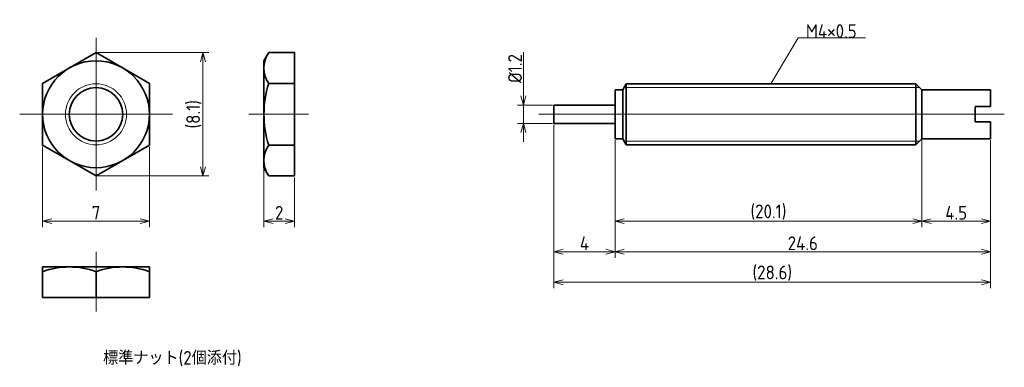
# Model space of a CAD drawing. Header units: millimetres. Extents: x 178 to 242.5, y 138.4 to 161.2.
import ezdxf

# ---------------------------------------------------------------- set-up
doc = ezdxf.new("R2010")
doc.units = ezdxf.units.MM
doc.header["$PDMODE"] = 3
doc.linetypes.add('CENTER', pattern=[50.8, 31.75, -6.35, 6.35, -6.35])
doc.layers.get('0').update_dxf_attribs({"plot": 0})
doc.layers.add('図形', color=7, linetype='Continuous', lineweight=35)
doc.layers.add('寸法・文字', color=3, linetype='Continuous', lineweight=18)
doc.layers.get('0').off()
doc.styles.add('Dimension', font='isocp.shx', dxfattribs={"bigfont": 'bigfont.shx'})
doc.dimstyles.new('DXF用', dxfattribs={"dimscale": 0, "dimtxt": 4.5, "dimasz": 3, "dimexe": 2, "dimexo": 0.5, "dimgap": 0.5, "dimtad": 1, "dimdec": 3, "dimdsep": 46, "dimtxsty": 'Dimension', "dimblk": 'OPEN30', "dimcen": 2.5, "dimclrd": 3, "dimclre": 3, "dimclrt": 3, "dimazin": 2, "dimtfac": 1, "dimtdec": 3, "dimtmove": 0, "dimatfit": 3, "dimldrblk": 'OPEN30', "dimfxl": 1, "dimlwd": 18, "dimlwe": 18, "dimarcsym": 0})

# ---------------------------------------------------------------- blocks, each defined once
blk = doc.blocks.new('_Open30')
at = {"color": 0, "linetype": 'ByBlock', "lineweight": -2}
for p, q in [((-1, 0.27), (0, 0)), ((0, 0), (-1, -0.27)), ((0, 0), (-1, 0))]:
    blk.add_line(p, q, dxfattribs=at)
blk = doc.blocks.new('*D4')
at = {"layer": 'Defpoints', "color": 0}
for p in [(183, 159.041), (183, 150.959), (190, 150.959)]:
    blk.add_point(p, dxfattribs=at)
at = {"layer": '寸法・文字', "color": 3, "lineweight": 18}
for p, q in [((183.1, 159.041), (190.4, 159.041)), ((190, 158.441), (190, 151.559)), ((183.1, 150.959), (190.4, 150.959))]:
    blk.add_line(p, q, dxfattribs=at)
at = {"layer": '寸法・文字', "color": 3, "lineweight": 18, "xscale": 0.6000000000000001, "yscale": 0.6000000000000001, "zscale": 0.6000000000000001}
for p, rotation in [((190, 159.041), 90), ((190, 150.959), 270)]:
    blk.add_blockref('_Open30', p, dxfattribs=dict(at, rotation=rotation))
at = {"layer": '寸法・文字', "color": 3, "insert": (189.405, 155), "char_height": 0.9, "attachment_point": 5, "rotation": 90, "style": 'Dimension'}
blk.add_mtext('(8.1)', dxfattribs=at)
blk = doc.blocks.new('*D5')
at = {"layer": 'Defpoints', "color": 0}
for p in [(194, 151.5), (196, 150.959), (194, 148)]:
    blk.add_point(p, dxfattribs=at)
at = {"layer": '寸法・文字', "color": 3, "lineweight": 18}
for p, q in [((194, 151.4), (194, 147.6)), ((196, 150.859), (196, 147.6)), ((195.4, 148), (194.6, 148))]:
    blk.add_line(p, q, dxfattribs=at)
at = {"layer": '寸法・文字', "color": 3, "lineweight": 18, "xscale": 0.6000000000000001, "yscale": 0.6000000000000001, "zscale": 0.6000000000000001, "rotation": 180}
blk.add_blockref('_Open30', (194, 148), dxfattribs=at)
at = {"layer": '寸法・文字', "color": 3, "lineweight": 18, "xscale": 0.6000000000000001, "yscale": 0.6000000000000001, "zscale": 0.6000000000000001}
blk.add_blockref('_Open30', (196, 148), dxfattribs=at)
at = {"layer": '寸法・文字', "color": 3, "insert": (195, 148.55), "char_height": 0.9, "attachment_point": 5, "style": 'Dimension'}
blk.add_mtext('2', dxfattribs=at)
blk = doc.blocks.new('*D6')
at = {"layer": 'Defpoints', "color": 0}
for p in [(179.5, 152.979), (186.5, 152.979), (179.5, 148)]:
    blk.add_point(p, dxfattribs=at)
at = {"layer": '寸法・文字', "color": 3, "lineweight": 18}
for p, q in [((179.5, 152.879), (179.5, 147.6)), ((186.5, 152.879), (186.5, 147.6)), ((185.9, 148), (180.1, 148))]:
    blk.add_line(p, q, dxfattribs=at)
at = {"layer": '寸法・文字', "color": 3, "lineweight": 18, "xscale": 0.6000000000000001, "yscale": 0.6000000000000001, "zscale": 0.6000000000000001, "rotation": 180}
blk.add_blockref('_Open30', (179.5, 148), dxfattribs=at)
at = {"layer": '寸法・文字', "color": 3, "lineweight": 18, "xscale": 0.6000000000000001, "yscale": 0.6000000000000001, "zscale": 0.6000000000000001}
blk.add_blockref('_Open30', (186.5, 148), dxfattribs=at)
at = {"layer": '寸法・文字', "color": 3, "insert": (183, 148.55), "char_height": 0.9, "attachment_point": 5, "style": 'Dimension'}
blk.add_mtext('7', dxfattribs=at)
blk = doc.blocks.new('*D7')
at = {"layer": 'Defpoints', "color": 0}
for p in [(237.1, 153.4), (241.6, 153.4), (237.1, 148)]:
    blk.add_point(p, dxfattribs=at)
at = {"layer": '寸法・文字', "color": 3, "lineweight": 18}
for p, q in [((237.1, 153.3), (237.1, 147.6)), ((241.6, 153.3), (241.6, 147.6)), ((241, 148), (237.7, 148))]:
    blk.add_line(p, q, dxfattribs=at)
at = {"layer": '寸法・文字', "color": 3, "lineweight": 18, "xscale": 0.6000000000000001, "yscale": 0.6000000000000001, "zscale": 0.6000000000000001, "rotation": 180}
blk.add_blockref('_Open30', (237.1, 148), dxfattribs=at)
at = {"layer": '寸法・文字', "color": 3, "lineweight": 18, "xscale": 0.6000000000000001, "yscale": 0.6000000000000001, "zscale": 0.6000000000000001}
blk.add_blockref('_Open30', (241.6, 148), dxfattribs=at)
at = {"layer": '寸法・文字', "color": 3, "insert": (239.35, 148.55), "char_height": 0.9, "attachment_point": 5, "style": 'Dimension'}
blk.add_mtext('4.5', dxfattribs=at)
blk = doc.blocks.new('*D8')
at = {"layer": 'Defpoints', "color": 0}
for p in [(217, 153.4), (237.1, 153.4), (217, 148)]:
    blk.add_point(p, dxfattribs=at)
at = {"layer": '寸法・文字', "color": 3, "lineweight": 18}
for p, q in [((217, 153.3), (217, 147.6)), ((237.1, 153.3), (237.1, 147.6)), ((236.5, 148), (217.6, 148))]:
    blk.add_line(p, q, dxfattribs=at)
at = {"layer": '寸法・文字', "color": 3, "lineweight": 18, "xscale": 0.6000000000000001, "yscale": 0.6000000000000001, "zscale": 0.6000000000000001, "rotation": 180}
blk.add_blockref('_Open30', (217, 148), dxfattribs=at)
at = {"layer": '寸法・文字', "color": 3, "lineweight": 18, "xscale": 0.6000000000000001, "yscale": 0.6000000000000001, "zscale": 0.6000000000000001}
blk.add_blockref('_Open30', (237.1, 148), dxfattribs=at)
at = {"layer": '寸法・文字', "color": 3, "insert": (227.05, 148.595), "char_height": 0.9, "attachment_point": 5, "style": 'Dimension'}
blk.add_mtext('(20.1)', dxfattribs=at)
blk = doc.blocks.new('*D10')
at = {"layer": 'Defpoints', "color": 0}
for p in [(217, 153.4), (241.6, 153.4), (217, 146)]:
    blk.add_point(p, dxfattribs=at)
at = {"layer": '寸法・文字', "color": 3, "lineweight": 18}
for p, q in [((217, 153.3), (217, 145.6)), ((241.6, 153.3), (241.6, 145.6)), ((241, 146), (217.6, 146))]:
    blk.add_line(p, q, dxfattribs=at)
at = {"layer": '寸法・文字', "color": 3, "lineweight": 18, "xscale": 0.6000000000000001, "yscale": 0.6000000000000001, "zscale": 0.6000000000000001, "rotation": 180}
blk.add_blockref('_Open30', (217, 146), dxfattribs=at)
at = {"layer": '寸法・文字', "color": 3, "lineweight": 18, "xscale": 0.6000000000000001, "yscale": 0.6000000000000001, "zscale": 0.6000000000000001}
blk.add_blockref('_Open30', (241.6, 146), dxfattribs=at)
at = {"layer": '寸法・文字', "color": 3, "insert": (229.3, 146.55), "char_height": 0.9, "attachment_point": 5, "style": 'Dimension'}
blk.add_mtext('24.6', dxfattribs=at)
blk = doc.blocks.new('*D11')
at = {"layer": 'Defpoints', "color": 0}
for p in [(213, 154.4), (217, 153.4), (213, 146)]:
    blk.add_point(p, dxfattribs=at)
at = {"layer": '寸法・文字', "color": 3, "lineweight": 18}
for p, q in [((213, 154.3), (213, 145.6)), ((217, 153.3), (217, 145.6)), ((216.4, 146), (213.6, 146))]:
    blk.add_line(p, q, dxfattribs=at)
at = {"layer": '寸法・文字', "color": 3, "lineweight": 18, "xscale": 0.6000000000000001, "yscale": 0.6000000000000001, "zscale": 0.6000000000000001, "rotation": 180}
blk.add_blockref('_Open30', (213, 146), dxfattribs=at)
at = {"layer": '寸法・文字', "color": 3, "lineweight": 18, "xscale": 0.6000000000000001, "yscale": 0.6000000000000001, "zscale": 0.6000000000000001}
blk.add_blockref('_Open30', (217, 146), dxfattribs=at)
at = {"layer": '寸法・文字', "color": 3, "insert": (215, 146.55), "char_height": 0.9, "attachment_point": 5, "style": 'Dimension'}
blk.add_mtext('4', dxfattribs=at)
blk = doc.blocks.new('*D13')
at = {"layer": 'Defpoints', "color": 0}
for p in [(213, 154.4), (241.6, 153.4), (241.6, 144)]:
    blk.add_point(p, dxfattribs=at)
at = {"layer": '寸法・文字', "color": 3, "lineweight": 18}
for p, q in [((213, 154.3), (213, 143.6)), ((241.6, 153.3), (241.6, 143.6)), ((213.6, 144), (241, 144))]:
    blk.add_line(p, q, dxfattribs=at)
at = {"layer": '寸法・文字', "color": 3, "lineweight": 18, "xscale": 0.6000000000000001, "yscale": 0.6000000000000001, "zscale": 0.6000000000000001, "rotation": 180}
blk.add_blockref('_Open30', (213, 144), dxfattribs=at)
at = {"layer": '寸法・文字', "color": 3, "lineweight": 18, "xscale": 0.6000000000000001, "yscale": 0.6000000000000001, "zscale": 0.6000000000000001}
blk.add_blockref('_Open30', (241.6, 144), dxfattribs=at)
at = {"layer": '寸法・文字', "color": 3, "insert": (227.3, 144.595), "char_height": 0.9, "attachment_point": 5, "style": 'Dimension'}
blk.add_mtext('(28.6)', dxfattribs=at)
blk = doc.blocks.new('*D14')
at = {"layer": 'Defpoints', "color": 0}
for p in [(211, 155.6), (213, 155.6), (213, 154.4)]:
    blk.add_point(p, dxfattribs=at)
at = {"layer": '寸法・文字', "color": 3, "lineweight": 18}
for p, q in [((211, 156.2), (211, 159.072)), ((212.9, 155.6), (210.6, 155.6)), ((211, 154.4), (211, 155.6)), ((212.9, 154.4), (210.6, 154.4)), ((211, 153.8), (211, 153.2))]:
    blk.add_line(p, q, dxfattribs=at)
at = {"layer": '寸法・文字', "color": 3, "lineweight": 18, "xscale": 0.6000000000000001, "yscale": 0.6000000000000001, "zscale": 0.6000000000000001}
for p, rotation in [((211, 155.6), 270), ((211, 154.4), 90)]:
    blk.add_blockref('_Open30', p, dxfattribs=dict(at, rotation=rotation))
at = {"layer": '寸法・文字', "color": 3, "insert": (210.45, 158), "char_height": 0.9, "attachment_point": 5, "rotation": 90, "style": 'Dimension'}
blk.add_mtext('%%c1.2', dxfattribs=at)

msp = doc.modelspace()

# ---------------------------------------------------------------- linework, layer by layer
at = {"layer": '図形', "color": 3, "linetype": 'CENTER', "lineweight": 18}
for p, q in [((183, 150), (183, 160)), ((178, 155), (188, 155)), ((196.925, 155), (193, 155)), ((212, 155), (242.5, 155)), ((183, 142.075), (183, 146))]:
    msp.add_line(p, q, dxfattribs=at)
at = {"layer": '図形'}
for p, q in [((194.3126, 159.0415), (194, 158.5)), ((194.3126, 159.0415), (196, 159.0415)), ((196, 150.9585), (196, 159.0415)), ((194, 151.5), (194, 158.5)), ((194.3126, 157.0207), (196, 157.0207)), ((217.5, 156.6), (217.725, 157)), ((217.725, 157), (236.7, 157)), ((217.725, 153), (217.725, 157)), ((236.7, 153), (236.7, 157)), ((237.1, 156.6), (236.7, 157)), ((217, 153.4), (217, 156.6)), ((217, 156.6), (217.5, 156.6)), ((217.5, 153.4), (217.5, 156.6)), ((217.5, 156.6), (217.5, 156.3)), ((237.1, 156.6), (241.6, 156.6)), ((237.1, 153.4), (237.1, 156.6)), ((241.6, 156.6), (241.6, 155.5)), ((213, 155.6), (217, 155.6)), ((213, 154.4), (213, 155.6)), ((240.6, 155.5), (240.6, 155)), ((240.6, 155.5), (241.6, 155.5)), ((240.6, 154.5), (240.6, 155)), ((213, 154.4), (217, 154.4)), ((240.6, 154.5), (241.6, 154.5)), ((241.6, 153.4), (241.6, 154.5)), ((194.3126, 152.9793), (196, 152.9793)), ((217, 153.4), (217.5, 153.4)), ((217.5, 153.4), (217.725, 153)), ((217.725, 153), (236.7, 153)), ((237.1, 153.4), (236.7, 153)), ((237.1, 153.4), (241.6, 153.4)), ((194.3126, 150.9585), (194, 151.5)), ((194.3126, 150.9585), (196, 150.9585)), ((179.5, 145), (186.5, 145)), ((179.5, 145), (179.5, 143)), ((183, 144.6874), (183, 143)), ((186.5, 145), (186.5, 143)), ((179.5, 143), (186.5, 143))]:
    msp.add_line(p, q, dxfattribs=at)
at = {"layer": '図形', "color": 3, "lineweight": 18}
for p, q in [((236.95, 156.75), (217.6, 156.75)), ((217.6, 153.25), (236.95, 153.25))]:
    msp.add_line(p, q, dxfattribs=at)
at = {"layer": '図形'}
msp.add_lwpolyline([(179.5, 152.9793), (183, 150.9585), (186.5, 152.9793), (186.5, 157.0207), (183, 159.0415), (179.5, 157.0207)], close=True, dxfattribs=at)
for radius in [3.5, 1.75]:
    msp.add_circle((183, 155), radius, dxfattribs=at)
at = {"layer": '図形', "color": 3, "lineweight": 18}
msp.add_circle((183, 155), 2, dxfattribs=at)
at = {"layer": '図形'}
for centre, radius, start, end in [((195.7891, 158.0311), 1.7891, 145.615753, 214.384247), ((200.6874, 155), 6.6874, 162.41204, 197.587956), ((195.7891, 151.9689), 1.7891, 145.615753, 214.384247), ((181.25, 139.9454), 5.0546, 69.743842, 110.256158), ((184.75, 139.9454), 5.0546, 69.743842, 110.256158)]:
    msp.add_arc(centre, radius, start, end, dxfattribs=at)

# ---------------------------------------------------------------- texts
at = {"layer": '寸法・文字', "insert": (229.5, 160), "char_height": 0.9, "attachment_point": 7, "style": 'Dimension'}
msp.add_mtext('M4×0.5', dxfattribs=at)
at = {"layer": '寸法・文字', "insert": (188, 139), "char_height": 0.9, "width": 16, "attachment_point": 5, "style": 'Dimension'}
msp.add_mtext('標準ナット(2個添付)', dxfattribs=at)

# ---------------------------------------------------------------- dimensions: what is measured, and where the dimension line sits
at = {"layer": '寸法・文字'}
for base, p1, p2, text, override, picture, middle in [((190, 150.9585), (183, 159.0415), (183, 150.9585), '(<>)', {"dimscale": 0.2, "dimdec": 1}, '*D4', (190, 155)), ((211, 155.6), (213, 154.4), (213, 155.6), '%%c<>', {"dimscale": 0.2}, '*D14', (211, 158))]:
    dim = msp.add_linear_dim(base=base, p1=p1, p2=p2, angle=90, text=text, dimstyle='DXF用', override=override, dxfattribs=at)
    dim.commit()
    dim.dimension.update_dxf_attribs({"geometry": picture, "text_midpoint": middle, "dimtype": 160})
for base, p1, p2, picture, middle in [((213, 146), (217, 153.4), (213, 154.4), '*D11', (215, 146)), ((179.5, 148), (186.5, 152.9793), (179.5, 152.9793), '*D6', (183, 148)), ((217, 146), (241.6, 153.4), (217, 153.4), '*D10', (229.3, 146)), ((237.1, 148), (241.6, 153.4), (237.1, 153.4), '*D7', (239.35, 148)), ((194, 148), (196, 150.9585), (194, 151.5), '*D5', (195, 148))]:
    dim = msp.add_linear_dim(base=base, p1=p1, p2=p2, dimstyle='DXF用', override={"dimscale": 0.2}, dxfattribs=at)
    dim.commit()
    dim.dimension.update_dxf_attribs({"geometry": picture, "text_midpoint": middle, "dimtype": 160})
for base, p1, p2, picture, middle in [((241.6, 144), (213, 154.4), (241.6, 153.4), '*D13', (227.3, 144)), ((217, 148), (237.1, 153.4), (217, 153.4), '*D8', (227.05, 148))]:
    dim = msp.add_linear_dim(base=base, p1=p1, p2=p2, text='(<>)', dimstyle='DXF用', override={"dimscale": 0.2}, dxfattribs=at)
    dim.commit()
    dim.dimension.update_dxf_attribs({"geometry": picture, "text_midpoint": middle, "dimtype": 160})

# ---------------------------------------------------------------- leaders
at = {"layer": '寸法・文字', "annotation_type": 0, "has_hookline": 1, "hookline_direction": 0, "text_width": 3.9073}
msp.add_leader([(227.2125, 157), (229, 160), (229.5, 160)], dimstyle='DXF用', override={"dimscale": 0.2, "dimgap": 0}, dxfattribs=at)

doc.saveas('drawing.dxf')
